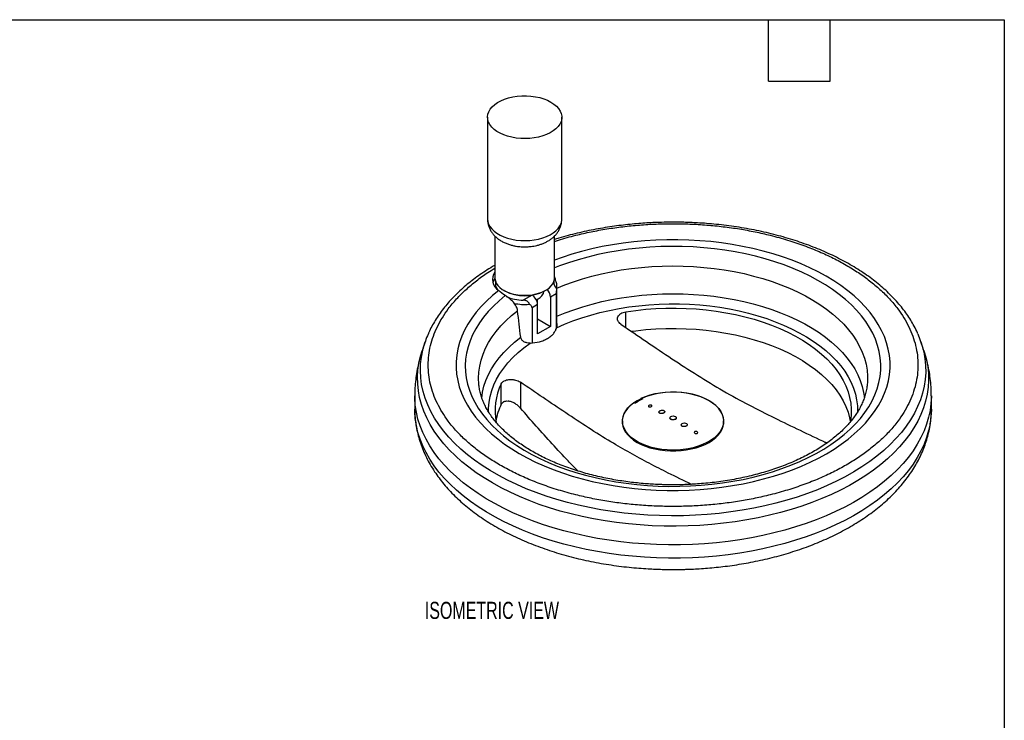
# Model space of a CAD drawing. Header units: millimetres. Extents: x 13 to 546, y 13 to 419.
# Tile 3 of 3: x 302 to 546, y 246 to 419. Entities that reach past the tile are written whole.
import ezdxf

# ---------------------------------------------------------------- set-up
doc = ezdxf.new("R2010")
doc.units = ezdxf.units.MM
doc.header["$LTSCALE"] = 2
doc.layers.add('TEXT', color=140, linetype='Continuous', lineweight=25)
doc.styles.add('SLDTEXTSTYLE0', font='TXT', dxfattribs={"width": 0.7})

msp = doc.modelspace()

# ---------------------------------------------------------------- linework, layer by layer
for p, q in [((418.049481, 394.939831), (418.049481, 369.692389)), ((436.449481, 369.692389), (436.449481, 394.939831)), ((419.889481, 365.492491), (419.889481, 355.06651)), ((434.609481, 355.06651), (434.609481, 365.47664)), ((434.500768, 353.991447), (434.320336, 353.887285)), ((434.467532, 354.236069), (434.500768, 353.991447)), ((422.04433, 352.062616), (422.304587, 351.912324)), ((431.946172, 351.82694), (431.850312, 351.183526)), ((432.194375, 351.912324), (432.454633, 352.062616)), ((435.249481, 343.203805), (435.249481, 353.181934)), ((429.08109, 350.862733), (426.8939, 349.600095)), ((429.070391, 350.86891), (429.08109, 350.862733)), ((430.449481, 346.600615), (430.449481, 349.908086)), ((435.03774, 351.15964), (433.674051, 350.3724)), ((433.674051, 350.3724), (433.674051, 343.124783)), ((435.03774, 351.15964), (435.03774, 342.4561)), ((430.441563, 348.506324), (429.077874, 347.719083)), ((429.077874, 347.719083), (429.077874, 339.015543)), ((430.441563, 341.258708), (430.441563, 348.506324)), ((430.441563, 346.470741), (430.449315, 346.619466)), ((452.354694, 342.802169), (452.354694, 346.753993)), ((430.441563, 344.990859), (433.674051, 343.124783)), ((433.674051, 343.124783), (430.441563, 341.258708)), ((435.249481, 343.203805), (435.249081, 343.15762)), ((402.541878, 339.176138), (401.847044, 337.097064)), ((526.191023, 337.097064), (525.49619, 339.176138)), ((421.450264, 323.86641), (421.450264, 328.913246)), ((426.204911, 329.29043), (426.204911, 322.868719)), ((512.130362, 328.617592), (512.123913, 328.556423)), ((400.019034, 325.945814), (400.019034, 322.652201)), ((456.148779, 324.979271), (456.148779, 325.31194)), ((528.019034, 322.652201), (528.019034, 325.945814)), ((451.499034, 319.69088), (451.499034, 318.718231)), ((461.970906, 322.016033), (461.969772, 322.031653)), ((463.219034, 320.461694), (463.219034, 320.406857)), ((464.819034, 320.406857), (464.819034, 320.461694)), ((476.539034, 318.718231), (476.539034, 319.69088)), ((451.499034, 319.00681), (451.473255, 318.862521)), ((466.068695, 318.749656), (466.067428, 318.733661)), ((476.564813, 318.862521), (476.539034, 319.00681))]:
    msp.add_line(p, q)
at = {"flags": 128}
for points in [[(433.754864, 398.695308), (434.504991, 398.205339), (435.145133, 397.665869), (435.665585, 397.085074), (436.058457, 396.47176), (436.317794, 395.835223), (436.439665, 395.185113), (436.422221, 394.531285), (436.265729, 393.88365), (435.972559, 393.252026), (435.547157, 392.645987), (434.99597, 392.07472), (434.327354, 391.546885), (433.551445, 391.070485), (432.680004, 390.652739), (431.726242, 390.299981), (430.704618, 390.017559), (429.630616, 389.809753), (428.52052, 389.679715), (427.391155, 389.629414), (426.259643, 389.659613), (425.143136, 389.769856), (424.058559, 389.95847), (423.022353, 390.222596), (422.050226, 390.558231), (421.156915, 390.960286), (420.35596, 391.422667), (419.659504, 391.938365), (419.078105, 392.499562), (418.620575, 393.097751), (418.293851, 393.723864), (418.102885, 394.36841), (418.050572, 395.021618), (418.137705, 395.673586), (418.362964, 396.314431), (418.722933, 396.934439), (419.212155, 397.52421), (419.823216, 398.074805), (420.546851, 398.577877), (421.372091, 399.0258), (422.286426, 399.411783), (423.275996, 399.729977), (424.3258, 399.975557), (425.419924, 400.1448), (426.541783, 400.235141), (427.674369, 400.245211), (428.800515, 400.174856), (429.903148, 400.025144), (430.965554, 399.798344), (431.971629, 399.497894), (432.906121, 399.128348), (433.754864, 398.695308)], [(418.049481, 369.692389), (418.102885, 369.120968), (418.293851, 368.476422), (418.620575, 367.850309), (419.078105, 367.25212), (419.659504, 366.690923), (420.35596, 366.175225), (421.156915, 365.712844), (422.050226, 365.310789), (423.022353, 364.975154), (424.058559, 364.711028), (425.143136, 364.522414), (426.259643, 364.412171), (427.391155, 364.381972), (428.52052, 364.432273), (429.630616, 364.562312), (430.704618, 364.770117), (431.726242, 365.052539), (432.680004, 365.405297), (433.551445, 365.823043), (434.327354, 366.299444), (434.99597, 366.827278), (435.547157, 367.398545), (435.972559, 368.004584), (436.265729, 368.636208), (436.422221, 369.283843), (436.449481, 369.692389)], [(420.810954, 352.024948), (419.242338, 350.73593), (417.789001, 349.402639), (416.454685, 348.028508), (415.242825, 346.617074), (414.156541, 345.171971), (413.19863, 343.69692), (412.371557, 342.195718), (411.677453, 340.67223), (411.118104, 339.130378), (410.69495, 337.574132), (410.40908, 336.007499), (410.261232, 334.434512), (410.251784, 332.85922), (410.380762, 331.285679), (410.647834, 329.717941), (411.052311, 328.160041), (411.593153, 326.61599), (412.268968, 325.089764), (413.078014, 323.585292), (414.01821, 322.106447), (415.087135, 320.657037), (416.282036, 319.240792), (417.599838, 317.861361), (419.037148, 316.522292), (420.590265, 315.227035), (422.255191, 313.978924), (424.02764, 312.781172), (425.903047, 311.636862), (427.876585, 310.548942), (429.943174, 309.520211), (432.097492, 308.553318), (434.333992, 307.650753), (436.646918, 306.814839), (439.030315, 306.047729), (441.478046, 305.351397), (443.983809, 304.727635), (446.541153, 304.178051), (449.143495, 303.704058), (451.784135, 303.306878), (454.456274, 302.987532), (457.153032, 302.746843), (459.867467, 302.58543), (462.592591, 302.50371), (465.321387, 302.501892), (468.046829, 302.579981), (470.761903, 302.737776), (473.459616, 302.974871), (476.133025, 303.290656), (478.775245, 303.684317), (481.379475, 304.154841), (483.93901, 304.701016), (486.447261, 305.321437), (488.897769, 306.014506), (491.284226, 306.778439), (493.600488, 307.611269), (495.840592, 308.510851), (497.99877, 309.474871), (500.069466, 310.500845), (502.047348, 311.586133), (503.927326, 312.727941), (505.704559, 313.923328), (507.37447, 315.169218), (508.932762, 316.462402), (510.375422, 317.799551), (511.698736, 319.177224), (512.899296, 320.591872), (513.974013, 322.039854), (514.920119, 323.517442), (515.735179, 325.020833), (516.417093, 326.546154), (516.964108, 328.08948), (517.374813, 329.646837), (517.648152, 331.214215), (517.783421, 332.78758), (517.780272, 334.36288), (517.638712, 335.93606), (517.359107, 337.50307), (516.942177, 339.059876), (516.388994, 340.602469), (515.700982, 342.126877), (514.879914, 343.629178), (513.927903, 345.105501), (512.847399, 346.552047), (511.641186, 347.965092), (510.312367, 349.340998), (508.864365, 350.676222), (507.300907, 351.967326), (505.626019, 353.210987), (503.844012, 354.404003), (501.959474, 355.543303), (499.977257, 356.625953), (497.902464, 357.649165), (495.740438, 358.610306), (493.496744, 359.506902), (491.177158, 360.336643), (488.787653, 361.097394), (486.33438, 361.787196), (483.823656, 362.404273), (481.261944, 362.947037), (478.655839, 363.414089), (476.012052, 363.804229), (473.337388, 364.11645), (470.638734, 364.34995), (467.923037, 364.504127), (465.197289, 364.578585), (462.468508, 364.573131), (459.743718, 364.487779), (457.029936, 364.32275), (454.334147, 364.078469), (451.663292, 363.755563), (449.024248, 363.354865), (446.423808, 362.877407), (443.868667, 362.324416), (441.365405, 361.697318), (438.920464, 360.997726), (436.540141, 360.227442), (434.609481, 359.532644)], [(422.444743, 350.743321), (420.923647, 349.4734), (419.518832, 348.159595), (418.234089, 346.80545), (417.072885, 345.41462), (416.038352, 343.990857), (415.133283, 342.538003), (414.360119, 341.059977), (413.720946, 339.560769), (413.217489, 338.044423), (412.851107, 336.515031), (412.622788, 334.976719), (412.533148, 333.433638), (412.582429, 331.889952), (412.770499, 330.349826), (413.096848, 328.817415), (413.560598, 327.296855), (414.160497, 325.792247), (414.894925, 324.307653), (415.761902, 322.847077), (416.759088, 321.414462), (417.883792, 320.013671), (419.132981, 318.648485), (420.503282, 317.322588), (421.990999, 316.039557), (423.592117, 314.802854), (425.302317, 313.615815), (427.116984, 312.481645), (429.031221, 311.403403), (431.039863, 310.383998), (433.137491, 309.426181), (435.318445, 308.532536), (437.576839, 307.705476), (439.906581, 306.94723), (442.301384, 306.259846), (444.754786, 305.645178), (447.260168, 305.104884), (449.810769, 304.640422), (452.399707, 304.253046), (455.019997, 303.943801), (457.664568, 303.713521), (460.326286, 303.562828), (462.997967, 303.492128), (465.672403, 303.501611), (468.342378, 303.591253), (471.000688, 303.760811), (473.640159, 304.009829), (476.253671, 304.337633), (478.83417, 304.74334), (481.374695, 305.225855), (483.86839, 305.783875), (486.308527, 306.415896), (488.688522, 307.120212), (491.001952, 307.894922), (493.242577, 308.737937), (495.404349, 309.64698), (497.481436, 310.619601), (499.468234, 311.653174), (501.359382, 312.74491), (503.149777, 313.891864), (504.834587, 315.090941), (506.409268, 316.338906), (507.86957, 317.632391), (509.211553, 318.967906), (510.431596, 320.341847), (511.526407, 321.750508), (512.493032, 323.190088), (513.328862, 324.656702), (514.031643, 326.146392), (514.599478, 327.65514), (515.030836, 329.178875), (515.324551, 330.713484), (515.479833, 332.254828), (515.49626, 333.798747), (515.373791, 335.341076), (515.112754, 336.877653), (514.713854, 338.404331), (514.178167, 339.916992), (513.50714, 341.411555), (512.702582, 342.883985), (511.766664, 344.330311), (510.701912, 345.74663), (509.511199, 347.129121), (508.197737, 348.474052), (506.76507, 349.777795), (505.217065, 351.036833), (503.557898, 352.247768), (501.792045, 353.407332), (499.924272, 354.512398), (497.959619, 355.559983), (495.903385, 356.54726), (493.76112, 357.471566), (491.538604, 358.330407), (489.241834, 359.121465), (486.877007, 359.842606), (484.450504, 360.491884), (481.968871, 361.067547), (479.438806, 361.568042), (476.867135, 361.992019), (474.260796, 362.338333), (471.626823, 362.60605), (468.972322, 362.794448), (466.304456, 362.903018), (463.630423, 362.931467), (460.957439, 362.879719), (458.292716, 362.747913), (455.643444, 362.536405), (453.016771, 362.245766), (450.419785, 361.876779), (447.859492, 361.430441), (445.342802, 360.907956), (442.876505, 360.310733), (440.467256, 359.640384), (438.121554, 358.898718), (435.84573, 358.087735), (434.609481, 357.606283)], [(435.249481, 352.60047), (437.159833, 353.380112), (439.341889, 354.177447), (441.594791, 354.906168), (443.912071, 355.564183), (446.287077, 356.149601), (448.712988, 356.660743), (451.182843, 357.096141), (453.689548, 357.454544), (456.225909, 357.734925), (458.784643, 357.936478), (461.358404, 358.058625), (463.939804, 358.101014), (466.521431, 358.063524), (469.095874, 357.946264), (471.655742, 357.749568), (474.193686, 357.474003), (476.702419, 357.120358), (479.174739, 356.689651), (481.603549, 356.183116), (483.981876, 355.602209), (486.302891, 354.948596), (488.559931, 354.224155), (490.746516, 353.430965), (492.85637, 352.571303), (494.883434, 351.647638), (496.821889, 350.662621), (498.666171, 349.61908), (500.410984, 348.520011), (502.051319, 347.368569), (503.582467, 346.16806), (505.000033, 344.921931), (506.299945, 343.633758), (507.478474, 342.307241), (508.532234, 340.946188), (509.458201, 339.554505), (510.253717, 338.136189), (510.916497, 336.695311), (511.444639, 335.236007), (511.836627, 333.762469), (512.091335, 332.278925), (512.208032, 330.789634), (512.186383, 329.298874), (512.130362, 328.617592)], [(419.889481, 355.06651), (419.890602, 354.992357), (419.980095, 354.401845), (420.211078, 353.82427), (420.579056, 353.270874), (421.076866, 352.752427), (421.694819, 352.279022), (422.420887, 351.859871), (423.240938, 351.503135), (424.139011, 351.215755), (425.097625, 351.003326), (426.098124, 350.869983), (427.121031, 350.818319), (428.14644, 350.849343), (429.154389, 350.962448), (430.125262, 351.155434), (431.040161, 351.424545), (431.881279, 351.764543), (432.632244, 352.16881), (433.27844, 352.629477), (433.807289, 353.137578), (434.208498, 353.683224), (434.474257, 354.255793), (434.599395, 354.844143), (434.609481, 355.06651)], [(435.249481, 345.615046), (437.276532, 346.458031), (439.442838, 347.261157), (441.681336, 347.995348), (443.98545, 348.658448), (446.348412, 349.24851), (448.76328, 349.7638), (451.222962, 350.202804), (453.720231, 350.564233), (456.247753, 350.847026), (458.798103, 351.050351), (461.363789, 351.173611), (463.937274, 351.216445), (466.511, 351.178725), (469.077406, 351.060564), (471.628953, 350.862309), (474.158146, 350.584541), (476.657556, 350.228076), (479.11984, 349.793962), (481.537767, 349.283474), (483.904233, 348.698112), (486.212288, 348.039594), (488.45515, 347.309856), (490.626233, 346.51104), (492.719157, 345.645494), (494.727777, 344.715759), (496.646191, 343.724568), (498.468764, 342.67483), (500.190142, 341.569631), (501.805269, 340.412217), (503.309401, 339.205986), (504.698119, 337.954483), (505.967344, 336.661385), (507.113347, 335.330488), (508.132763, 333.965703), (509.022596, 332.571039), (509.780234, 331.150592), (510.403449, 329.708535), (510.890413, 328.249104), (511.239694, 326.776587), (511.435287, 325.445471)], [(415.91161, 328.58029), (415.886874, 328.832817), (415.821933, 330.323158), (415.895361, 331.813369), (416.106948, 333.29917), (416.456086, 334.776295), (416.941772, 336.240505), (417.562613, 337.687595), (418.316826, 339.113412), (419.202246, 340.513861), (420.21633, 341.884922), (421.356167, 343.22266), (422.618486, 344.523232), (423.999662, 345.782907), (425.495729, 346.998066)], [(435.1374, 342.767924), (437.139138, 343.657791), (439.222978, 344.48246), (441.382554, 345.23941), (443.611272, 345.926329), (445.902323, 346.54112), (448.248709, 347.081905), (450.643264, 347.547032), (453.078674, 347.93508), (455.547501, 348.244863), (458.042202, 348.475437), (460.55516, 348.626096), (463.078697, 348.696381), (465.605107, 348.686076), (468.126672, 348.595213), (470.63569, 348.42407), (473.124499, 348.173169), (475.585496, 347.843277), (478.011165, 347.435401), (480.394096, 346.950788), (482.727011, 346.390917), (485.002784, 345.757498), (487.214465, 345.052466), (489.355298, 344.277976), (491.418744, 343.436391), (493.3985, 342.530283), (495.28852, 341.562419), (497.08303, 340.535756), (498.77655, 339.45343), (500.363907, 338.318746), (501.840252, 337.135169), (503.201076, 335.906316), (504.442223, 334.63594), (505.559901, 333.32792), (506.550697, 331.986252), (507.411584, 330.615035), (508.139934, 329.218455), (508.73352, 327.80078), (509.190531, 326.366338), (509.509571, 324.919512), (509.689664, 323.464721), (509.730261, 322.006408), (509.725783, 321.832484)], [(452.354694, 346.753993), (454.794883, 347.097219), (457.264939, 347.359762), (459.756865, 347.540774), (462.262591, 347.639668), (464.774005, 347.656123), (467.282974, 347.590087), (469.781374, 347.441774), (472.261117, 347.211663), (474.714172, 346.900499), (477.132597, 346.509291), (479.508561, 346.039304), (481.83437, 345.492061), (484.102495, 344.869334), (486.305591, 344.173139), (488.436525, 343.40573), (490.488396, 342.569592), (492.454561, 341.667432), (494.328654, 340.702172), (496.104605, 339.676937), (497.776666, 338.595046), (499.339422, 337.460003), (500.787813, 336.275483), (502.117148, 335.045322), (503.323124, 333.773501), (504.401836, 332.464141), (505.349791, 331.121479), (506.16392, 329.749864), (506.841586, 328.353737), (507.380595, 326.937619), (507.779203, 325.506094), (508.036117, 324.063798), (508.150508, 322.615401), (508.122003, 321.165593), (507.950695, 319.719068), (507.877316, 319.315845)], [(453.703852, 341.907414), (454.794883, 342.050383), (457.264939, 342.312927), (459.756865, 342.493939), (462.262591, 342.592832), (464.774005, 342.609288), (467.282974, 342.543252), (469.781374, 342.394938), (472.261117, 342.164827), (474.714172, 341.853663), (477.132597, 341.462455), (479.508561, 340.992469), (481.83437, 340.445226), (484.102495, 339.822499), (486.305591, 339.126303), (488.436525, 338.358894), (490.488396, 337.522756), (492.454561, 336.620597), (494.328654, 335.655336), (496.104605, 334.630101), (497.776666, 333.548211), (499.339422, 332.413168), (500.787813, 331.228648), (502.117148, 329.998486), (503.323124, 328.726666), (504.401836, 327.417305), (505.349791, 326.074644), (506.16392, 324.703029), (506.841586, 323.306902), (507.380595, 321.890783), (507.779203, 320.459258), (507.939984, 319.656148)], [(416.594375, 325.362979), (416.804334, 326.807864), (417.156541, 328.280149), (417.646405, 329.739257), (418.272487, 331.1809), (419.032947, 332.600844), (419.925552, 333.994917), (420.947679, 335.359026), (422.096327, 336.689163), (423.368122, 337.98142), (424.759326, 339.232002), (426.265855, 340.437235)], [(526.191023, 337.097064), (526.361226, 336.566783), (526.811879, 334.872852), (527.124499, 333.168588), (527.298401, 331.457738), (527.3332, 329.744062), (527.228821, 328.031329), (526.985493, 326.323303), (526.603752, 324.623738), (526.084435, 322.93637), (525.428685, 321.26491), (524.637944, 319.61303), (523.713949, 317.984362), (522.658732, 316.382487), (521.474611, 314.810925), (520.164191, 313.273131), (518.730352, 311.772485), (517.176246, 310.312288), (515.505288, 308.895747), (513.721152, 307.525977), (511.827761, 306.205989), (509.829275, 304.938685), (507.730089, 303.726851), (505.534816, 302.573149), (503.248282, 301.480118), (500.875514, 300.450158), (498.421728, 299.485535), (495.892317, 298.588368), (493.292841, 297.76063), (490.629016, 297.004141), (487.906695, 296.320563), (485.131865, 295.711399), (482.310624, 295.177988), (479.449174, 294.721503), (476.553805, 294.342947), (473.630883, 294.043152), (470.686831, 293.822777), (467.728122, 293.682307), (464.761259, 293.62205), (461.792765, 293.642139), (458.829165, 293.74253), (455.876973, 293.923002), (452.94268, 294.183159), (450.032734, 294.522428), (447.153534, 294.940063), (444.311407, 295.435147), (441.512602, 296.006592), (438.763271, 296.65314), (436.069458, 297.373372), (433.437084, 298.165703), (430.871936, 299.028393), (428.379652, 299.959544), (425.965712, 300.957109), (423.635421, 302.018897), (421.393901, 303.142572), (419.246081, 304.325665), (417.196682, 305.565575), (415.250209, 306.859576), (413.41094, 308.204825), (411.682918, 309.598363), (410.069943, 311.037128), (408.575559, 312.517956), (407.203052, 314.037594), (405.955439, 315.592699), (404.835463, 317.179854), (403.845585, 318.795569), (402.987981, 320.436294), (402.264536, 322.098421), (401.676842, 323.778297), (401.226189, 325.472229), (400.913568, 327.176493), (400.739667, 328.887343), (400.704868, 330.601018), (400.809247, 332.313751), (401.052574, 334.021777), (401.434316, 335.721342), (401.847044, 337.097064)], [(526.015954, 337.378302), (526.149088, 336.79981), (526.4455, 335.101027), (526.602613, 333.396059), (526.620079, 331.68871), (526.497856, 329.98279), (526.23622, 328.282105), (525.835752, 326.59045), (525.297347, 324.9116), (524.622206, 323.249301), (523.811836, 321.607263), (522.868044, 319.989149), (521.792938, 318.39857), (520.588915, 316.839075), (519.258663, 315.314145), (517.805149, 313.827181), (516.231618, 312.381502), (514.54158, 310.980334), (512.738806, 309.626803), (510.82732, 308.323929), (508.811386, 307.07462), (506.695502, 305.881664), (504.484391, 304.747722), (502.182986, 303.675324), (499.796422, 302.666864), (497.330025, 301.724592), (494.789298, 300.850611), (492.17991, 300.046869), (489.507685, 299.315162), (486.778584, 298.657122), (483.998698, 298.074217), (481.174229, 297.567748), (478.311481, 297.138844), (475.41684, 296.788464), (472.496767, 296.517389), (469.557776, 296.326223), (466.606426, 296.215393), (463.649303, 296.185147), (460.693005, 296.235553), (457.744128, 296.366496), (454.809254, 296.577687), (451.894929, 296.868652), (449.007659, 297.238743), (446.153885, 297.687135), (443.339975, 298.212825), (440.572207, 298.814643), (437.856759, 299.491244), (435.19969, 300.241119), (432.606927, 301.062594), (430.084257, 301.953838), (427.637309, 302.91286), (425.271543, 303.937521), (422.992237, 305.025534), (420.804479, 306.174472), (418.713149, 307.381771), (416.722914, 308.644737), (414.838215, 309.960553), (413.063258, 311.32628), (411.402003, 312.738873), (409.858157, 314.19518), (408.435166, 315.69195), (407.136203, 317.225843), (405.964169, 318.793438), (404.921678, 320.391236), (404.011056, 322.015672), (403.234335, 323.663121), (402.593249, 325.329907), (402.089227, 327.01231), (401.723395, 328.706577), (401.49657, 330.408927), (401.409256, 332.115562), (401.461649, 333.822673), (401.653632, 335.526451), (401.984777, 337.223094), (402.09107, 337.652845)], [(418.309815, 321.918751), (418.31442, 322.854514), (418.43617, 324.311321), (418.697147, 325.76202), (419.096556, 327.202181), (419.633175, 328.627404), (420.305367, 330.033336), (421.111077, 331.415684), (422.047845, 332.770224), (423.11281, 334.092819), (424.302718, 335.37943), (425.613936, 336.626127), (427.042458, 337.829102), (428.583922, 338.984681)], [(528.019034, 325.944736), (528.017951, 325.73087), (527.931324, 324.012188), (527.706278, 322.297694), (527.343299, 320.591101), (526.843174, 318.896106), (526.206985, 317.216378), (525.436112, 315.555557), (524.532223, 313.917238), (523.497275, 312.304971), (522.333511, 310.722247), (521.043451, 309.172493), (519.629889, 307.659067), (518.095886, 306.185246), (516.444765, 304.754222), (514.680101, 303.369094), (512.805716, 302.032862), (510.825671, 300.74842), (508.744252, 299.518551), (506.565969, 298.345917), (504.295539, 297.233058), (501.937879, 296.182384), (499.498094, 295.196172), (496.981471, 294.276556), (494.393457, 293.425529), (491.73966, 292.644934), (489.025826, 291.936461), (486.257833, 291.301644), (483.441675, 290.74186), (480.583453, 290.258319), (477.689355, 289.852069), (474.765651, 289.52399), (471.818672, 289.274793), (468.8548, 289.105017), (465.880456, 289.01503), (462.90208, 289.005027), (459.926123, 289.07503), (456.95903, 289.224886), (454.007228, 289.454272), (451.077109, 289.76269), (448.17502, 290.149473), (445.307245, 290.613783), (442.479995, 291.154614), (439.699395, 291.770795), (436.971465, 292.460991), (434.302114, 293.223709), (431.697124, 294.057295), (429.162136, 294.959944), (426.702639, 295.929702), (424.323962, 296.964468), (422.031256, 298.062002), (419.829486, 299.219925), (417.72342, 300.435731), (415.717621, 301.706786), (413.816431, 303.030337), (412.02397, 304.403518), (410.344117, 305.823355), (408.780513, 307.286772), (407.336544, 308.790601), (406.015335, 310.331585), (404.81975, 311.906385), (403.752378, 313.511592), (402.815529, 315.143728), (402.011234, 316.799259), (401.341234, 318.4746), (400.80698, 320.166121), (400.409629, 321.870161), (400.150042, 323.583027), (400.028781, 325.30101), (400.019034, 325.944602)], [(472.928579, 324.679968), (471.948471, 325.18942), (470.881486, 325.63694), (469.739314, 326.017622), (468.53447, 326.327297), (467.280154, 326.562572), (465.990108, 326.720869), (464.678467, 326.800453), (463.359601, 326.800453), (462.04796, 326.720869), (460.757914, 326.562572), (459.503598, 326.327297), (458.298754, 326.017622), (457.156582, 325.63694), (456.089597, 325.18942), (455.109488, 324.679968), (454.226995, 324.114163), (453.451785, 323.498206), (452.792352, 322.838844), (452.25592, 322.143302), (451.848368, 321.419201), (451.574161, 320.674474), (451.436302, 319.917279), (451.436302, 319.155914), (451.574161, 318.39872), (451.848368, 317.653992), (452.25592, 316.929891), (452.792352, 316.234349), (453.451785, 315.574987), (454.226995, 314.95903), (455.109488, 314.393225), (456.089597, 313.883773), (457.156582, 313.436253), (458.298754, 313.055571), (459.503598, 312.745896), (460.757914, 312.510621), (462.04796, 312.352324), (463.359601, 312.27274), (464.678467, 312.27274), (465.990108, 312.352324), (467.280154, 312.510621), (468.53447, 312.745896), (469.739314, 313.055571), (470.881486, 313.436253), (471.948471, 313.883773), (472.928579, 314.393225), (473.811073, 314.95903), (474.586283, 315.574987), (475.245716, 316.234349), (475.782147, 316.929891), (476.189699, 317.653992), (476.463907, 318.39872), (476.601766, 319.155914), (476.601766, 319.917279), (476.463907, 320.674474), (476.189699, 321.419201), (475.782147, 322.143302), (475.245716, 322.838844), (474.586283, 323.498206), (473.811073, 324.114163), (472.928579, 324.679968)], [(456.148779, 325.31194), (457.228667, 325.763149), (458.385537, 326.145517), (459.606272, 326.45471), (460.877035, 326.687222), (462.183418, 326.840418), (463.510611, 326.91256), (464.843568, 326.902831), (466.167178, 326.811341), (467.466434, 326.639128), (468.726607, 326.388143), (469.933412, 326.061232), (471.073166, 325.662101), (472.132948, 325.195275), (473.100743, 324.666047), (473.965581, 324.080416), (474.717656, 323.445021), (475.348442, 322.767066), (475.850788, 322.054237), (476.218999, 321.314614), (476.4489, 320.556584), (476.537886, 319.788739), (476.484947, 319.019785), (476.290684, 318.258439), (475.957299, 317.513332), (475.488571, 316.792912), (474.889815, 316.105346), (474.167818, 315.458428), (473.330765, 314.859494), (472.388147, 314.315332), (471.350649, 313.832112), (470.230034, 313.415312), (469.039005, 313.069657), (467.791066, 312.799066), (466.500363, 312.606607), (465.18153, 312.494461), (463.849518, 312.4639), (462.519428, 312.515271), (461.206338, 312.64799), (459.925136, 312.860554), (458.690346, 313.150552), (457.515966, 313.514697), (456.415311, 313.94886), (455.400858, 314.448121), (454.484108, 315.006817), (453.675455, 315.618616), (452.984065, 316.276582), (452.417777, 316.973255), (451.983012, 317.700738), (451.684696, 318.450783), (451.526214, 319.214886), (451.509361, 319.984386), (451.634329, 320.750558), (451.8997, 321.504717), (452.302467, 322.238313), (452.838063, 322.943029), (453.500416, 323.610875), (454.282017, 324.234281)], [(528.019034, 322.652201), (528.017951, 322.437257), (527.931324, 320.718575), (527.706278, 319.004081), (527.343299, 317.297489), (526.843174, 315.602493), (526.206985, 313.922766), (525.436112, 312.261944), (524.532223, 310.623625), (523.497275, 309.011358), (522.333511, 307.428634), (521.043451, 305.87888), (519.629889, 304.365454), (518.095886, 302.891633), (516.444765, 301.460609), (514.680101, 300.075481), (512.805716, 298.739249), (510.825671, 297.454808), (508.744252, 296.224938), (506.565969, 295.052304), (504.295539, 293.939445), (501.937879, 292.888772), (499.498094, 291.902559), (496.981471, 290.982944), (494.393457, 290.131917), (491.73966, 289.351321), (489.025826, 288.642848), (486.257833, 288.008032), (483.441675, 287.448247), (480.583453, 286.964706), (477.689355, 286.558456), (474.765651, 286.230378), (471.818672, 285.981181), (468.8548, 285.811405), (465.880456, 285.721418), (462.90208, 285.711415), (459.926123, 285.781417), (456.95903, 285.931274), (454.007228, 286.160659), (451.077109, 286.469078), (448.17502, 286.85586), (445.307245, 287.32017), (442.479995, 287.861001), (439.699395, 288.477182), (436.971465, 289.167379), (434.302114, 289.930096), (431.697124, 290.763682), (429.162136, 291.666331), (426.702639, 292.636089), (424.323962, 293.670856), (422.031256, 294.768389), (419.829486, 295.926312), (417.72342, 297.142118), (415.717621, 298.413173), (413.816431, 299.736724), (412.02397, 301.109905), (410.344117, 302.529742), (408.780513, 303.99316), (407.336544, 305.496989), (406.015335, 307.037972), (404.81975, 308.612772), (403.752378, 310.217979), (402.815529, 311.850115), (402.011234, 313.505646), (401.341234, 315.180987), (400.80698, 316.872509), (400.409629, 318.576548), (400.150042, 320.289414), (400.028781, 322.007397), (400.019034, 322.652201)], [(461.807199, 322.261882), (461.936739, 322.134661), (461.968489, 321.986865), (461.89839, 321.83739), (461.735404, 321.705347), (461.500371, 321.607618), (461.223338, 321.556698), (460.939724, 321.559097), (460.685792, 321.614507)], [(463.453348, 320.135131), (463.27993, 320.28496), (463.219034, 320.461694), (463.27993, 320.638429), (463.453348, 320.788258), (463.712887, 320.88837), (464.019034, 320.923525), (464.325181, 320.88837), (464.584719, 320.788258), (464.758137, 320.638429), (464.819034, 320.461694), (464.758137, 320.28496), (464.584719, 320.135131), (464.325181, 320.035019), (464.019034, 319.999864), (463.712887, 320.035019), (463.453348, 320.135131)], [(463.453348, 320.080293), (463.27993, 320.230122), (463.219034, 320.406857)], [(464.819034, 320.406857), (464.758137, 320.230122), (464.584719, 320.080293), (464.325181, 319.980181), (464.019034, 319.945026), (463.712887, 319.980181), (463.453348, 320.080293)], [(466.230868, 318.413403), (466.101329, 318.579366), (466.069579, 318.759022), (466.139678, 318.929403), (466.302663, 319.068725), (466.537697, 319.159175), (466.81473, 319.189189), (467.098343, 319.15493), (467.352276, 319.060777)]]:
    msp.add_lwpolyline(points, dxfattribs=at)
for centre, radius, start, end in [((422.421896, 354.719944), 3.139768, 143.76130193, 239.13100271), ((422.511963, 353.00603), 3.289584, 142.83285368, 162.88763949), ((422.592395, 353.791229), 2.599311, 170.14604094, 213.52195812), ((432.407023, 353.180443), 2.837961, 346.872687, 31.50186001), ((427.249481, 361.325664), 10.633106, 242.28673701, 297.71326299), ((430.699223, 350.232198), 2.97813, 2.69832116, 44.04943224), ((427.027669, 360.222393), 10.623141, 245.74636263, 269.27849523), ((427.487807, 348.371912), 2.956812, 2.60547849, 57.39452166), ((428.901003, 352.988448), 3.458889, 290.28607884, 328.27613366), ((427.24859, 362.101396), 13.538759, 258.75432057, 274.74515313), ((424.771541, 331.762273), 23.432939, 156.25253251, 165.44081009), ((503.415913, 331.816586), 23.274333, 13.82537232, 23.77596875), ((435.226892, 322.176894), 15.335381, 153.9427717, 190.75825739), ((461.207466, 314.87952), 11.296884, 114.52284904, 125.47177442), ((436.09547, 316.840643), 16.243258, 154.37149571, 170.01829311)]:
    msp.add_arc(centre, radius, start, end)
for points, knots in [([(418.057901, 369.697091), (418.055191, 369.651695), (418.035938, 369.329199), (418.120996, 368.721467), (418.324973, 367.889414), (418.662765, 367.102696), (419.103649, 366.374818), (419.634894, 365.713563), (420.263766, 365.105643), (420.980828, 364.560765), (421.769909, 364.088104), (422.607847, 363.694604), (423.465901, 363.383067), (424.316915, 363.150142), (425.081113, 362.999014), (425.773568, 362.903923), (426.470293, 362.839831), (426.968252, 362.830839), (427.249481, 362.825761)], [0, 0, 0, 0, 0.0110556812, 0.0785405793, 0.1477809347, 0.2195712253, 0.286520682, 0.3554435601, 0.4264872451, 0.4992782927, 0.5728051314, 0.6456929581, 0.7163169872, 0.7830877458, 0.8456674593, 0.8905258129, 0.938172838, 1, 1, 1, 1]), ([(427.249481, 362.825761), (427.625815, 362.834492), (428.150828, 362.846673), (428.914119, 362.927225), (429.550629, 363.021878), (430.293431, 363.179007), (431.050816, 363.391342), (431.815339, 363.666785), (432.568302, 364.008216), (433.294135, 364.418206), (433.977153, 364.89747), (434.601841, 365.444311), (435.154348, 366.054972), (435.622353, 366.72391), (435.996963, 367.444357), (436.265045, 368.208513), (436.424867, 368.959373), (436.435709, 369.454461), (436.440628, 369.679063)], [0, 0, 0, 0, 0.0828223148, 0.1155431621, 0.1698743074, 0.2259725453, 0.2860323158, 0.3486748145, 0.4134037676, 0.4797274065, 0.5469364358, 0.6143780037, 0.6814908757, 0.7479962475, 0.8139383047, 0.8795955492, 0.9453773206, 1, 1, 1, 1]), ([(464.019034, 368.935582), (463.051924, 368.928453), (461.697428, 368.91847), (459.702698, 368.851949), (458.009998, 368.772795), (455.996825, 368.640618), (453.891146, 368.461128), (451.697136, 368.227941), (449.448437, 367.939303), (447.165634, 367.593608), (444.865274, 367.190059), (442.56085, 366.728008), (440.262574, 366.208301), (437.982876, 365.627777), (436.093559, 365.103777), (434.983901, 364.753318), (434.609481, 364.635067)], [0, 0, 0, 0, 0.0947491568, 0.1327018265, 0.1957449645, 0.2611124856, 0.3311630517, 0.4042067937, 0.4795634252, 0.5566899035, 0.635200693, 0.714810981, 0.7953067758, 0.8765244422, 0.958336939, 1, 1, 1, 1]), ([(434.609481, 364.156987), (434.945967, 364.271415), (436.651401, 364.851377), (439.687576, 365.653159), (443.683938, 366.573327), (447.583476, 367.286386), (451.589709, 367.853835), (455.683068, 368.264356), (459.837332, 368.513212), (464.018909, 368.596424), (468.200469, 368.513203), (472.354789, 368.264426), (476.447968, 367.85372), (480.454875, 367.28695), (484.35195, 366.571417), (488.358045, 365.661028), (492.417695, 364.535351), (496.456799, 363.183962), (500.21099, 361.69283), (503.719488, 360.083577), (505.856392, 358.900686), (506.925579, 358.308833)], [0, 0, 0, 0, 0.0149481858, 0.075762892, 0.1274931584, 0.1796491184, 0.2322012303, 0.2853076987, 0.3385744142, 0.3919698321, 0.4453603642, 0.4986271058, 0.551738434, 0.6042857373, 0.6564417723, 0.7081767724, 0.7689881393, 0.8286798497, 0.8867105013, 0.9433163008, 1, 1, 1, 1]), ([(524.667186, 341.305106), (524.640563, 341.371225), (524.384958, 342.006035), (523.802475, 343.131865), (522.923294, 344.67989), (521.957033, 346.148237), (520.889412, 347.590678), (519.718686, 349.00355), (518.448311, 350.384278), (517.080635, 351.73018), (515.61856, 353.038788), (514.065057, 354.307767), (512.423264, 355.53493), (510.69645, 356.718216), (508.888026, 357.855676), (507.001512, 358.945479), (505.040532, 359.985911), (503.0088, 360.975363), (500.910159, 361.912314), (498.748595, 362.795327), (496.528251, 363.623044), (494.25346, 364.394193), (491.928789, 365.107582), (489.559108, 365.7621), (487.149722, 366.356722), (484.706605, 366.890499), (482.236854, 367.362555), (479.749677, 367.772064), (477.258772, 368.118168), (474.789223, 368.399803), (472.404446, 368.614509), (470.255325, 368.760118), (468.372616, 368.851142), (466.346606, 368.91936), (464.910939, 368.929366), (464.019034, 368.935582)], [0, 0, 0, 0, 0.0040842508, 0.0392132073, 0.0709895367, 0.1028537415, 0.1347931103, 0.1667955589, 0.1988484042, 0.2309392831, 0.2630567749, 0.2951907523, 0.3273325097, 0.3594747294, 0.3916109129, 0.4237349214, 0.4558430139, 0.4879318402, 0.5199982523, 0.5520390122, 0.5840504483, 0.6160280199, 0.6479657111, 0.6798551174, 0.7116839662, 0.7434335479, 0.7750739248, 0.8065542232, 0.83778084, 0.8685614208, 0.8984300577, 0.9258909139, 0.9475661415, 0.9674255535, 1, 1, 1, 1]), ([(506.925579, 358.308833), (507.950758, 357.691632), (509.999771, 356.458039), (512.787297, 354.432687), (515.370332, 352.265468), (517.711301, 349.933726), (519.66125, 347.590136), (521.238244, 345.277487), (522.477766, 343.027762), (523.459547, 340.714626), (524.170987, 338.351685), (524.601979, 335.953451), (524.746145, 333.539486), (524.601979, 331.12552), (524.171039, 328.727283), (523.4596, 326.36434), (522.477814, 324.051205), (521.238356, 321.801462), (519.661285, 319.488828), (517.71161, 317.145088), (515.369695, 314.813952), (512.7903, 312.644651), (509.989707, 310.626733), (506.963744, 308.74807), (503.70944, 307.001186), (500.214013, 305.384497), (496.456267, 303.895396), (492.418113, 302.5434), (488.358189, 301.417872), (484.352192, 300.507458), (480.455116, 299.791906), (476.448216, 299.225133), (472.355038, 298.814429), (468.200726, 298.565622), (464.019161, 298.482397), (459.837598, 298.565622), (455.68328, 298.814398), (451.590098, 299.225104), (447.583196, 299.791876), (443.686105, 300.5074), (439.680072, 301.417824), (435.620155, 302.543348), (431.582071, 303.895307), (427.824325, 305.384359), (424.32881, 307.001107), (421.074517, 308.747959), (418.048498, 310.626628), (415.248005, 312.644495), (412.668529, 314.813796), (410.326549, 317.144972), (408.376866, 319.488717), (406.799811, 321.80133), (405.560305, 324.051064), (404.578519, 326.364198), (403.867081, 328.727139), (403.436089, 331.125373), (403.291922, 333.539338), (403.436089, 335.953304), (403.867028, 338.351541), (404.57847, 340.714483), (405.560245, 343.027623), (406.799741, 345.277346), (408.376665, 347.590059), (410.326979, 349.933454), (412.6665, 352.265885), (415.254474, 354.430548), (417.653404, 356.193016), (419.281293, 357.180397), (419.889481, 357.549288)], [0, 0, 0, 0, 0.0156350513, 0.0312495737, 0.0472559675, 0.0637219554, 0.0804972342, 0.0947666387, 0.1091534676, 0.123649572, 0.1382985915, 0.1529918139, 0.1677205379, 0.1824479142, 0.1971411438, 0.2117915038, 0.2262862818, 0.2406731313, 0.2549438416, 0.2717181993, 0.2881837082, 0.3041907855, 0.319804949, 0.3354410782, 0.3510757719, 0.3666904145, 0.3826970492, 0.3991630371, 0.415938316, 0.4302077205, 0.4445945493, 0.4590906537, 0.4737396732, 0.4884328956, 0.5031616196, 0.5178889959, 0.5325822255, 0.5472325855, 0.5617273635, 0.5761142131, 0.5903849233, 0.607159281, 0.6236247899, 0.6396318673, 0.6552460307, 0.6708821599, 0.6865168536, 0.7021314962, 0.718138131, 0.7346041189, 0.7513793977, 0.7656488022, 0.7800356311, 0.7945317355, 0.8091807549, 0.8238739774, 0.8386027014, 0.8533300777, 0.8680233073, 0.8826736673, 0.8971684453, 0.9115552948, 0.9258260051, 0.9426003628, 0.9590658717, 0.975072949, 0.9906871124, 1, 1, 1, 1]), ([(419.889481, 358.268781), (419.692921, 358.15683), (418.876506, 357.69184), (417.51504, 356.82671), (415.809357, 355.673973), (414.18793, 354.473692), (412.647377, 353.231703), (411.1927, 351.948548), (409.826456, 350.626239), (408.551751, 349.266434), (407.371222, 347.87098), (406.288203, 346.441591), (405.303143, 344.980582), (404.426829, 343.48825), (403.782604, 342.261273), (403.471053, 341.524711), (403.377289, 341.303037)], [0, 0, 0, 0, 0.02469029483, 0.10255164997, 0.1805438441, 0.25865315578, 0.33686928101, 0.41518455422, 0.49359302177, 0.57209058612, 0.65067542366, 0.72934879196, 0.80811629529, 0.88698963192, 0.96598876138, 1, 1, 1, 1]), ([(435.170822, 352.535898), (435.112622, 352.587392), (435.05666, 352.643188), (434.95006, 352.765123), (434.899197, 352.832009), (434.810102, 352.96713), (434.770453, 353.037172), (434.701927, 353.176285), (434.67349, 353.244065), (434.62469, 353.376528), (434.604363, 353.441347), (434.570568, 353.564319), (434.556881, 353.623074), (434.522661, 353.792493), (434.50882, 353.896661), (434.500768, 353.991447)], [0, 0, 0, 0, 0.125, 0.125, 0.25, 0.25, 0.375, 0.375, 0.5, 0.5, 0.625, 0.625, 0.75, 0.75, 1, 1, 1, 1]), ([(434.609481, 355.424925), (434.650288, 355.324993), (434.747968, 355.08578), (434.784321, 354.816945), (434.805488, 354.660416)], [0, 0, 0, 0, 0.417754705, 1, 1, 1, 1]), ([(435.170822, 352.535898), (435.157511, 352.421672), (435.143231, 352.306363), (435.114297, 352.072811), (435.099505, 351.953603), (435.072466, 351.715333), (435.06038, 351.59776), (435.042762, 351.366785), (435.03774, 351.258491), (435.03774, 351.15964)], [0, 0, 0, 0, 0.25, 0.25, 0.5, 0.5, 0.75, 0.75, 1, 1, 1, 1]), ([(425.495729, 346.998066), (425.454231, 347.36531), (425.336821, 347.724538), (424.968736, 348.43835), (424.728046, 348.774469), (424.15447, 349.424378), (423.835736, 349.722309), (423.319775, 350.141481), (423.144871, 350.273446), (422.795372, 350.520285), (422.62006, 350.63573), (422.444743, 350.743321)], [0, 0, 0, 0, 0.25, 0.25, 0.5, 0.5, 0.75, 0.75, 0.875, 0.875, 1, 1, 1, 1]), ([(428.368569, 348.609041), (428.362151, 348.690428), (428.346918, 348.769736), (428.295091, 348.923291), (428.257674, 348.997939), (428.165071, 349.131036), (428.108898, 349.191539), (427.983124, 349.297603), (427.914928, 349.34243), (427.770589, 349.41974), (427.69416, 349.452172), (427.539805, 349.505546), (427.461236, 349.526846), (427.222277, 349.578071), (427.058091, 349.595447), (426.8939, 349.600095)], [0, 0, 0, 0, 0.125, 0.125, 0.25, 0.25, 0.375, 0.375, 0.5, 0.5, 0.625, 0.625, 0.75, 0.75, 1, 1, 1, 1]), ([(429.077874, 347.719083), (429.077874, 347.817961), (429.056896, 347.910781), (428.979303, 348.086673), (428.924547, 348.16591), (428.793555, 348.311965), (428.716846, 348.37894), (428.551817, 348.501053), (428.462818, 348.556873), (428.368569, 348.609041)], [0, 0, 0, 0, 0.25, 0.25, 0.5, 0.5, 0.75, 0.75, 1, 1, 1, 1]), ([(451.09507, 343.659213), (450.918586, 343.779873), (450.768913, 343.912222), (450.583301, 344.127643), (450.527704, 344.202867), (450.432641, 344.355478), (450.392895, 344.433025), (450.296544, 344.669313), (450.262837, 344.834033), (450.2611, 345.157648), (450.292209, 345.31856), (450.418716, 345.631124), (450.511848, 345.778449), (450.696045, 345.98619), (450.765287, 346.053344), (450.914962, 346.179229), (450.995791, 346.238484), (451.256103, 346.405302), (451.456021, 346.502642), (451.882648, 346.656891), (452.112934, 346.715751), (452.354694, 346.753993)], [0, 0, 0, 0, 0.125, 0.125, 0.1875, 0.1875, 0.25, 0.25, 0.375, 0.375, 0.5, 0.5, 0.625, 0.625, 0.6875, 0.6875, 0.75, 0.75, 0.875, 0.875, 1, 1, 1, 1]), ([(428.583922, 338.984681), (429.401913, 339.018759), (430.17848, 339.132711), (431.097883, 339.37532), (431.279187, 339.429045), (431.630174, 339.544906), (431.800688, 339.607243), (432.297562, 339.80726), (432.609338, 339.957871), (433.047276, 340.210183), (433.188862, 340.299122), (433.458447, 340.483843), (433.586364, 340.579479), (433.950006, 340.875957), (434.165737, 341.086314), (434.543648, 341.532385), (434.706357, 341.769705), (434.967979, 342.257456), (435.068207, 342.508905), (435.1374, 342.767924)], [0, 0, 0, 0, 0.25, 0.25, 0.3125, 0.3125, 0.375, 0.375, 0.5, 0.5, 0.5625, 0.5625, 0.625, 0.625, 0.75, 0.75, 0.875, 0.875, 1, 1, 1, 1]), ([(435.248925, 343.845487), (435.249109, 343.838032), (435.256169, 343.551612), (435.228476, 343.179), (435.161728, 342.87773), (435.1374, 342.767924)], [0, 0, 0, 0, 0.01669870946, 0.64160983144, 1, 1, 1, 1]), ([(451.09507, 343.659213), (453.203847, 342.217464), (455.312871, 340.780673), (459.531893, 337.926531), (461.641871, 336.508829), (465.863856, 333.713991), (467.97585, 332.336597), (472.204106, 329.667237), (474.320504, 328.377968), (478.55981, 325.929702), (480.68373, 324.770382), (484.921802, 322.551754), (487.038125, 321.488278), (491.268232, 319.404209), (493.381999, 318.383893), (497.608349, 316.363283), (499.72091, 315.363367), (501.833157, 314.368739)], [0, 0, 0, 0, 0.125, 0.125, 0.25, 0.25, 0.375, 0.375, 0.5, 0.5, 0.625, 0.625, 0.75, 0.75, 0.875, 0.875, 1, 1, 1, 1]), ([(428.583922, 338.984681), (428.31836, 338.973617), (428.056362, 338.990677), (427.672331, 339.070139), (427.544952, 339.106127), (427.302145, 339.196488), (427.185984, 339.250856), (426.965808, 339.379487), (426.861653, 339.454279), (426.676763, 339.617811), (426.594658, 339.707179), (426.453123, 339.901345), (426.394662, 340.005577), (426.308388, 340.217105), (426.279465, 340.325756), (426.265855, 340.437235)], [0, 0, 0, 0, 0.25, 0.25, 0.375, 0.375, 0.5, 0.5, 0.625, 0.625, 0.75, 0.75, 0.875, 0.875, 1, 1, 1, 1]), ([(401.859627, 337.104023), (401.687285, 336.578135), (401.299544, 335.394972), (400.834296, 333.514713), (400.440832, 331.480057), (400.176592, 329.426779), (400.033274, 327.5788), (400.032686, 326.416368), (400.032447, 325.943893)], [0, 0, 0, 0, 0.1462395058, 0.3290149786, 0.5112682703, 0.6932781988, 0.8753318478, 1, 1, 1, 1]), ([(528.005581, 325.94408), (528.009374, 326.164006), (528.025126, 327.077421), (527.926051, 328.686852), (527.704768, 330.766534), (527.351261, 332.842707), (526.860556, 334.905473), (526.462288, 336.34203), (526.194072, 337.076351), (526.170433, 337.14107)], [0, 0, 0, 0, 0.0578531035, 0.2402803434, 0.4235778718, 0.6080480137, 0.7940227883, 0.9818463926, 1, 1, 1, 1]), ([(421.450264, 328.913246), (421.516501, 329.052793), (421.612668, 329.181719), (421.800455, 329.359632), (421.870985, 329.416664), (422.0234, 329.522447), (422.105433, 329.571475), (422.368668, 329.707173), (422.570017, 329.783184), (422.891704, 329.868194), (423.00248, 329.891936), (423.231142, 329.930197), (423.349918, 329.94477), (423.710077, 329.973395), (423.954143, 329.972884), (424.326155, 329.942741), (424.45092, 329.927665), (424.695261, 329.888431), (424.815749, 329.864215), (425.172193, 329.777838), (425.404764, 329.700936), (425.830452, 329.51834), (426.028451, 329.411074), (426.204911, 329.29043)], [0, 0, 0, 0, 0.125, 0.125, 0.1875, 0.1875, 0.25, 0.25, 0.375, 0.375, 0.4375, 0.4375, 0.5, 0.5, 0.625, 0.625, 0.6875, 0.6875, 0.75, 0.75, 0.875, 0.875, 1, 1, 1, 1]), ([(464.019034, 303.868759), (463.176434, 303.875472), (461.993843, 303.884893), (460.250565, 303.947787), (458.767048, 304.022976), (457.004481, 304.14859), (455.163406, 304.319145), (453.249061, 304.540523), (451.292412, 304.814121), (449.312923, 305.141088), (447.326528, 305.52179), (445.3462, 305.956082), (443.382867, 306.443391), (441.445948, 306.982785), (439.543721, 307.573027), (437.683562, 308.212609), (435.872106, 308.899789), (434.115354, 309.632612), (432.418753, 310.408942), (430.787238, 311.22648), (429.225266, 312.082798), (427.736838, 312.975363), (426.325509, 313.901576), (424.994418, 314.858795), (423.74633, 315.844355), (422.583587, 316.855654), (421.508111, 317.890237), (420.521409, 318.945919), (419.624662, 320.020861), (418.818786, 321.113708), (418.10462, 322.223725), (417.482867, 323.350958), (416.955241, 324.496341), (416.521453, 325.661816), (416.192547, 326.849912), (415.991148, 327.82392), (415.94122, 328.401708), (415.926141, 328.576213)], [0, 0, 0, 0, 0.03394154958, 0.04763705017, 0.07036850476, 0.09394356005, 0.11920426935, 0.14553317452, 0.17267889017, 0.20044002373, 0.22867255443, 0.25726919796, 0.2861485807, 0.31524786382, 0.34451783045, 0.37391956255, 0.40342218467, 0.43300134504, 0.46263822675, 0.4923189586, 0.52203434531, 0.55177987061, 0.5815559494, 0.61136842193, 0.64122778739, 0.67114905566, 0.70115806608, 0.73129006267, 0.76159151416, 0.79212197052, 0.82295588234, 0.8541839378, 0.88591303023, 0.91826319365, 0.9513586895, 0.98530929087, 1, 1, 1, 1]), ([(468.567162, 303.989382), (466.654002, 304.913184), (463.16836, 306.596287), (458.101717, 309.174902), (453.370874, 311.723472), (448.341429, 314.643108), (443.022187, 317.994192), (435.543022, 322.924016), (429.941112, 326.743213), (426.204911, 329.29043)], [0, 0, 0, 0, 0.1356544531, 0.2471528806, 0.3586627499, 0.4701277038, 0.6024973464, 0.7348851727, 1, 1, 1, 1]), ([(512.114385, 328.607395), (512.101261, 328.443344), (512.053067, 327.840902), (511.844699, 326.841583), (511.501372, 325.614456), (511.059901, 324.440698), (510.52056, 323.281883), (509.882503, 322.137939), (509.147328, 321.009149), (508.315616, 319.896302), (507.388136, 318.800746), (506.365752, 317.724315), (505.249605, 316.669238), (504.041162, 315.638029), (502.742258, 314.633397), (501.355185, 313.658212), (499.88261, 312.715362), (498.327557, 311.807698), (496.693299, 310.937959), (494.983457, 310.108804), (493.201988, 309.322791), (491.353176, 308.58235), (489.441642, 307.889769), (487.472373, 307.247184), (485.450778, 306.656572), (483.382815, 306.119748), (481.275235, 305.638366), (479.136101, 305.213929), (476.975963, 304.847823), (474.810888, 304.541424), (472.672081, 304.296423), (470.622519, 304.114435), (468.838886, 303.998173), (467.248768, 303.925509), (465.703302, 303.878614), (464.609577, 303.872215), (464.019034, 303.868759)], [0, 0, 0, 0, 0.0138001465, 0.0506781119, 0.0837864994, 0.1163598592, 0.1484462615, 0.1801211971, 0.2114653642, 0.2425541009, 0.2734528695, 0.3042160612, 0.3348874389, 0.3655012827, 0.3960837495, 0.4266541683, 0.4572211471, 0.4877956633, 0.5183842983, 0.5489902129, 0.5796136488, 0.6102521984, 0.6409008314, 0.6715516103, 0.7021929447, 0.7328080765, 0.7633721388, 0.7938462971, 0.8241652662, 0.854207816, 0.8837158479, 0.9120157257, 0.9377154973, 0.9559769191, 0.9762302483, 1, 1, 1, 1]), ([(421.450264, 323.86641), (421.509794, 323.991826), (421.593577, 324.106469), (421.807805, 324.312585), (421.939616, 324.403942), (422.161684, 324.510742), (422.240118, 324.541638), (422.405589, 324.592762), (422.493243, 324.613028), (422.761789, 324.654161), (422.949476, 324.656296), (423.142544, 324.629084)], [0, 0, 0, 0, 0.25, 0.25, 0.5, 0.5, 0.625, 0.625, 0.75, 0.75, 1, 1, 1, 1]), ([(426.204911, 322.868719), (426.005952, 323.097159), (425.785581, 323.308696), (425.425567, 323.602616), (425.299645, 323.697219), (425.043379, 323.874075), (424.912864, 323.956597), (424.647148, 324.110012), (424.511948, 324.180908), (424.236661, 324.31055), (424.097244, 324.36886), (423.684126, 324.519886), (423.411571, 324.591167), (423.142544, 324.629084)], [0, 0, 0, 0, 0.25, 0.25, 0.375, 0.375, 0.5, 0.5, 0.625, 0.625, 0.75, 0.75, 1, 1, 1, 1]), ([(400.03312, 322.614553), (400.033247, 322.225444), (400.03357, 321.235986), (400.176823, 319.644393), (400.44759, 317.84121), (400.853434, 316.036282), (401.390346, 314.232627), (402.062658, 312.43358), (402.872407, 310.642855), (403.822016, 308.864662), (404.874554, 307.166259), (406.012624, 305.552052), (407.218199, 304.025464), (408.528115, 302.534408), (409.939388, 301.082412), (411.448642, 299.672753), (413.052164, 298.308424), (414.746009, 296.992105), (416.526079, 295.726156), (418.388186, 294.512641), (420.328011, 293.353403), (422.341242, 292.250024), (424.423591, 291.20386), (426.570882, 290.216055), (428.778902, 289.287639), (431.043371, 288.419551), (433.359905, 287.612652), (435.723956, 286.867739), (438.130727, 286.18555), (440.575033, 285.56677), (443.05106, 285.012038), (445.5519, 284.521957), (448.068572, 284.097116), (450.587657, 283.738168), (453.084526, 283.446008), (455.497101, 283.222957), (457.675486, 283.071229), (459.582498, 282.976387), (461.644446, 282.904817), (463.105598, 282.894288), (464.019034, 282.887706)], [0, 0, 0, 0, 0.0172348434, 0.0438261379, 0.0706483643, 0.0977588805, 0.1252119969, 0.1530562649, 0.1813315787, 0.2100662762, 0.2392745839, 0.2658439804, 0.2926093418, 0.3195455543, 0.3466255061, 0.3738204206, 0.401101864, 0.4284433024, 0.4558211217, 0.4832151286, 0.5106080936, 0.5379827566, 0.5653299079, 0.5926422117, 0.6199138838, 0.6471400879, 0.6743162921, 0.7014375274, 0.7284974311, 0.7554868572, 0.7823916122, 0.8091883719, 0.8358365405, 0.8622601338, 0.8883014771, 0.9135776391, 0.9368660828, 0.9553310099, 0.9720752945, 1, 1, 1, 1]), ([(440.480794, 307.292611), (439.65349, 308.11279), (437.467021, 310.280428), (434.014466, 314.022676), (430.090392, 318.409001), (427.499825, 321.382429), (426.204911, 322.868719)], [0, 0, 0, 0, 0.1686056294, 0.4456051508, 0.7228816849, 1, 1, 1, 1]), ([(458.636708, 323.575346), (458.717945, 323.537448), (458.764414, 323.480982), (458.765182, 323.362275), (458.719442, 323.300668), (458.558438, 323.20686), (458.446094, 323.176396), (458.220263, 323.163776), (458.107033, 323.181998), (457.946595, 323.256902), (457.899253, 323.313047), (457.898414, 323.433043), (457.944961, 323.494472), (458.104127, 323.587291), (458.21701, 323.618247), (458.442981, 323.631009), (458.555472, 323.613243), (458.636708, 323.575346)], [0, 0, 0, 0, 0.125, 0.125, 0.25, 0.25, 0.375, 0.375, 0.5, 0.5, 0.625, 0.625, 0.75, 0.75, 0.875, 0.875, 1, 1, 1, 1]), ([(460.685792, 321.614507), (460.62197, 321.654926), (460.573567, 321.701335), (460.510103, 321.803107), (460.496118, 321.857256), (460.504762, 321.966095), (460.527594, 322.020577), (460.606674, 322.1218), (460.663507, 322.169088), (460.802045, 322.249113), (460.885231, 322.282646), (461.064426, 322.330745), (461.162571, 322.345883), (461.358261, 322.355572), (461.457863, 322.350264), (461.643666, 322.320148), (461.731187, 322.295263), (461.807199, 322.261882)], [0, 0, 0, 0, 0.125, 0.125, 0.25, 0.25, 0.375, 0.375, 0.5, 0.5, 0.625, 0.625, 0.75, 0.75, 0.875, 0.875, 1, 1, 1, 1]), ([(464.019034, 282.887706), (464.98465, 282.894892), (466.340784, 282.904984), (468.34204, 282.972446), (470.048328, 283.053279), (472.078478, 283.188527), (474.203513, 283.372532), (476.419096, 283.611944), (478.691314, 283.908693), (480.999543, 284.264559), (483.327208, 284.6806), (485.661112, 285.157446), (487.990355, 285.695395), (490.305689, 286.294485), (492.599076, 286.954552), (494.863393, 287.675273), (497.092214, 288.456191), (499.279663, 289.296743), (501.420294, 290.196278), (503.50901, 291.15406), (505.540986, 292.169286), (507.511614, 293.241075), (509.416451, 294.368468), (511.251096, 295.550361), (513.011217, 296.785499), (514.69255, 298.072455), (516.290957, 299.40966), (517.802383, 300.79534), (519.222871, 302.227486), (520.5486, 303.703848), (521.775939, 305.22194), (522.901502, 306.779066), (523.922194, 308.372372), (524.835233, 309.998907), (525.638173, 311.655685), (526.328783, 313.339751), (526.905323, 315.048221), (527.365225, 316.778303), (527.709638, 318.527317), (527.926041, 320.29259), (528.024829, 321.677718), (528.009124, 322.472397), (528.005138, 322.674105)], [0, 0, 0, 0, 0.0294931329, 0.0414208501, 0.0612207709, 0.0817688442, 0.1038023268, 0.126787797, 0.1505112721, 0.1748024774, 0.1995411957, 0.2246391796, 0.2500306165, 0.2756655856, 0.3015056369, 0.3275207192, 0.3536869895, 0.3799852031, 0.4063994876, 0.4329163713, 0.4595239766, 0.4862113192, 0.5129676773, 0.5397820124, 0.5666387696, 0.5935232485, 0.6204195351, 0.647310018, 0.6741757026, 0.7009969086, 0.7277544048, 0.7544309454, 0.7810130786, 0.8074930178, 0.8338703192, 0.8601531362, 0.8863588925, 0.9125143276, 0.9386549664, 0.9648241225, 0.9910715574, 1, 1, 1, 1]), ([(461.964127, 322.015158), (461.966922, 322.006223), (461.984864, 321.948876), (461.929547, 321.838476), (461.797802, 321.705094), (461.587698, 321.601848), (461.332727, 321.540978), (461.059873, 321.529694), (460.838026, 321.561109), (460.724884, 321.600795), (460.685792, 321.614507)], [0, 0, 0, 0, 0.0275226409, 0.1766388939, 0.3256230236, 0.4745057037, 0.6233625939, 0.7722807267, 0.9213198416, 1, 1, 1, 1]), ([(466.230868, 318.413403), (466.185073, 318.460771), (466.093482, 318.55551), (466.049897, 318.672884), (466.069158, 318.729282), (466.070476, 318.73314)], [0, 0, 0, 0, 0.4822856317, 0.9645806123, 1, 1, 1, 1]), ([(467.352276, 319.060777), (467.416097, 319.013434), (467.464501, 318.960358), (467.527965, 318.846171), (467.541949, 318.786439), (467.533306, 318.66828), (467.510474, 318.610089), (467.431394, 318.503877), (467.374561, 318.455289), (467.236022, 318.37526), (467.152837, 318.343028), (466.973641, 318.299898), (466.875496, 318.288488), (466.679807, 318.288067), (466.580205, 318.299011), (466.394401, 318.34145), (466.306881, 318.373097), (466.230868, 318.413403)], [0, 0, 0, 0, 0.125, 0.125, 0.25, 0.25, 0.375, 0.375, 0.5, 0.5, 0.625, 0.625, 0.75, 0.75, 0.875, 0.875, 1, 1, 1, 1]), ([(470.017576, 317.004993), (470.097092, 316.949257), (470.141177, 316.875751), (470.137161, 316.733621), (470.089048, 316.66576), (469.924655, 316.574115), (469.811356, 316.552035), (469.585561, 316.565821), (469.473339, 316.602109), (469.316304, 316.712255), (469.271337, 316.78549), (469.27533, 316.929174), (469.324237, 316.99672), (469.486757, 317.087417), (469.600615, 317.110015), (469.826555, 317.096375), (469.93806, 317.060729), (470.017576, 317.004993)], [0, 0, 0, 0, 0.125, 0.125, 0.25, 0.25, 0.375, 0.375, 0.5, 0.5, 0.625, 0.625, 0.75, 0.75, 0.875, 0.875, 1, 1, 1, 1]), ([(502.181492, 314.254448), (502.108773, 314.270145), (501.979923, 314.297959), (501.877691, 314.347262), (501.833157, 314.368739)], [0, 0, 0, 0, 0.564375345, 1, 1, 1, 1])]:
    msp.add_open_spline(points, degree=3, knots=knots)
for points in [[(422.444743, 350.743321), (421.820025, 351.126704), (421.275307, 351.55376), (420.810954, 352.024948)], [(426.265855, 340.437235), (425.999751, 342.616863), (425.743633, 344.804188), (425.495729, 346.998066)], [(456.518626, 325.157378), (456.395293, 325.209351), (456.27201, 325.260872), (456.148779, 325.31194)], [(454.282017, 324.234281), (454.405248, 324.183213), (454.528532, 324.131692), (454.651864, 324.079719)]]:
    msp.add_open_spline(points, degree=3)
at = {"layer": 'TEXT'}
for p, q in [((12.7, 419.1), (546.1, 419.1)), ((487.68, 403.86), (487.68, 419.1)), ((502.92, 403.86), (502.92, 419.1)), ((546.1, 419.1), (546.1, 12.7)), ((487.68, 403.86), (502.92, 403.86))]:
    msp.add_line(p, q, dxfattribs=at)

# ---------------------------------------------------------------- texts
at = {"layer": 'TEXT', "insert": (402.507833, 274.883756), "char_height": 4.23333333, "attachment_point": 1, "style": 'SLDTEXTSTYLE0'}
msp.add_mtext('ISOMETRIC VIEW', dxfattribs=at)

doc.saveas('drawing.dxf')
